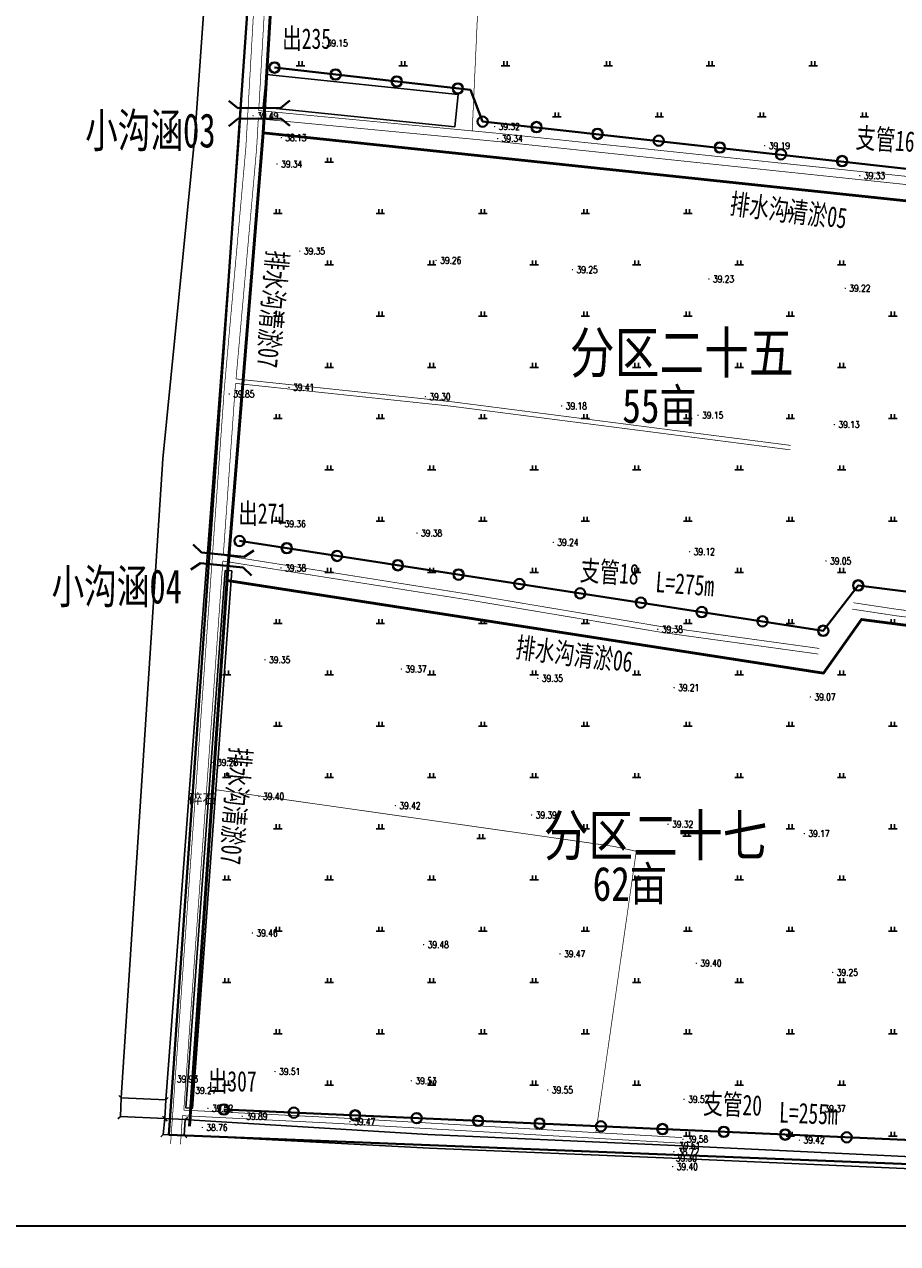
# Model space of a CAD drawing. Extents: x 464172 to 473094, y 3847158 to 3855433.
# Tile 12 of 99: x 466012 to 466268, y 3849935 to 3850291. Entities that reach past the tile are written whole.
import ezdxf
from ezdxf.enums import TextEntityAlignment as Align

# ---------------------------------------------------------------- set-up
doc = ezdxf.new("R2010")
doc.units = 0
doc.linetypes.add('X2', pattern=[10, 8, -2])
doc.layers.get('0').update_dxf_attribs({"linetype": 'CONTINUOUS'})
doc.layers.add('ASSIST', color=7, linetype='CONTINUOUS', plot=False)
for name, color, linetype in [('DLSS', 4, 'CONTINUOUS'), ('DMTZ', 3, 'CONTINUOUS'), ('GCD', 9, 'CONTINUOUS'), ('JMD', 6, 'CONTINUOUS'), ('SXSS', 5, 'CONTINUOUS'), ('ZBTZ', 8, 'CONTINUOUS'), ('排水沟', 5, 'CONTINUOUS')]:
    doc.layers.add(name, color=color, linetype=linetype)
doc.layers.add('出水口', color=3, linetype='CONTINUOUS', lineweight=30)
doc.layers.add('支管', color=3, linetype='CONTINUOUS', lineweight=30)
doc.styles.add('HZ', font='rs.shx', dxfattribs={"width": 0.8, "bigfont": 'hztxt.shx'})
doc.styles.get("Standard").update_dxf_attribs({"font": 'rs.shx', "bigfont": 'hztxt.shx'})
doc.styles.add('黑体', font='simhei.ttf')
doc.linetypes.add('10411', pattern='A,2,[150,AAA.SHX,S=1,R=0,X=0,Y=1],2,[151,AAA.SHX,S=1,R=0,X=0,Y=3],1e-11', length=4)
doc.linetypes.add('10421', pattern='A,2,[150,AAA.SHX,S=0.5,R=0,X=0,Y=0.5],1e-11', length=2)
doc.linetypes.add('712B', pattern='A,4,-1,4,-1,4,-1,[167,AAA.SHX,S=0.5,R=0,X=0,Y=0],8,[168,AAA.SHX,S=0.5,R=0,X=0,Y=0],-1', length=24)

# ---------------------------------------------------------------- blocks, each defined once
blk = doc.blocks.new('GC200')
at = {"linetype": 'Continuous', "const_width": 0.2, "flags": 128}
blk.add_lwpolyline([(-0.1, 0, 1), (0.1, 0, 1)], format="xyb", close=True, dxfattribs=at)
blk = doc.blocks.new('gc119')
for p, q in [((-1.25, 0), (1.25, 0)), ((-0.5, 1.3), (-0.5, 0)), ((0.5, 1.3), (0.5, 0))]:
    blk.add_line(p, q)
blk = doc.blocks.new('1243124123')
at = {"layer": 'ASSIST', "color": 8, "linetype": 'Continuous', "flags": 128}
for points in [[(59.67, -1150.16), (46.63, -1149.59), (46.87, -1144.14), (59.91, -1144.71)], [(59.67, -1150.16), (65.65, -1150.47), (65.36, -1155.03), (59.21, -1154.82)]]:
    blk.add_lwpolyline(points, close=True, dxfattribs=at)
at = {"layer": 'DLSS', "color": 8, "linetype": 'Continuous'}
for p, q in [((46.87, -1144.14), (46.19, -1143.4)), ((59.91, -1144.71), (60.65, -1144.04)), ((46.63, -1149.59), (45.89, -1150.26)), ((59.67, -1150.16), (59, -1149.42)), ((59.67, -1150.16), (60.35, -1150.9)), ((65.65, -1150.47), (66.39, -1149.8)), ((59.21, -1154.82), (58.48, -1155.5)), ((65.36, -1155.03), (66.05, -1155.76))]:
    blk.add_line(p, q, dxfattribs=at)
at = {"layer": 'DLSS', "color": 8, "linetype": 'X2', "const_width": 0.2, "flags": 128}
for points in [[(61.33, -1157.61), (77.06, -936.6), (83.37, -865.99), (92.48, -705.64), (93.41, -696.15), (105.6, -508.68), (113.49, -388.89), (118.87, -299.91)], [(80.49, -933.73), (143.65, -940.41), (242.85, -953.18)], [(65.21, -1147.69), (109.32, -1149.88), (211.04, -1155.72)]]:
    blk.add_lwpolyline(points, dxfattribs=at)
at = {"layer": 'DLSS', "color": 8, "linetype": 'Continuous', "const_width": 0.2, "flags": 128}
for points in [[(96.14, -700.09), (95.58, -705.78), (87.14, -855.2)], [(87.01, -857.59), (86.52, -866.27), (80.49, -933.73)], [(76.76, -985.34), (80.21, -936.85), (80.38, -935.03)], [(80.38, -935.03), (143.5, -941.71), (242.69, -954.47)], [(65.21, -1147.69), (76.64, -987.01)], [(64.8, -1149.31), (64.23, -1157.7)], [(64.8, -1149.31), (109.23, -1151.53), (210.95, -1157.37)]]:
    blk.add_lwpolyline(points, dxfattribs=at)
at = {"layer": 'DLSS', "color": 8, "linetype": 'X2', "const_width": 0.2, "flags": 128}
for points, elevation in [([(87.14, -855.2), (157.28, -861.88), (422.68, -889.82), (553.34, -904.58), (578.1, -914.16), (645.97, -932.24), (681.32, -941.65), (702.55, -947.83), (703.7, -947.51), (704.52, -947.04), (705.12, -946.05), (725.38, -793.32), (732.4, -755.1), (734.33, -745.95)], 39.49), ([(76.76, -985.34), (149.16, -996.81), (205.47, -1006.28), (251.18, -1012.59)], 39.38), ([(332.72, -1008.38), (274.14, -1001.17), (261.15, -999.21)], 39.32)]:
    blk.add_lwpolyline(points, dxfattribs=dict(at, elevation=elevation))
at = {"layer": 'DLSS', "color": 8, "linetype": 'Continuous', "const_width": 0.2, "flags": 128}
for points, elevation in [([(87.01, -857.59), (157.05, -864.26), (345.19, -884.06)], 39.49), ([(76.64, -987.01), (148.89, -998.45), (205.22, -1007.92), (250.95, -1014.24)], 39.38), ([(687.85, -1071.97), (687.5, -1071.93), (672.86, -1068.59), (625.39, -1057.41), (564.61, -1044.06), (537.15, -1036.2), (535.32, -1035.8), (532.89, -1035.56), (507.64, -1033.74), (501.51, -1032.89), (486.63, -1029.98), (481.69, -1029.11), (477.81, -1028.71), (465.66, -1028.07), (460.47, -1027.49), (442.77, -1023.84), (273.88, -1003.06), (260.86, -1001.09)], 39.32)]:
    blk.add_lwpolyline(points, dxfattribs=dict(at, elevation=elevation))
at = {"layer": 'DLSS', "color": 8, "linetype": 'Continuous'}
for points in [[(46.87, -1144.14), (59.91, -1144.71)], [(59.67, -1150.16), (46.63, -1149.59)], [(59.67, -1150.16), (65.65, -1150.47)], [(65.36, -1155.03), (59.21, -1154.82)]]:
    blk.add_lwpolyline(points, dxfattribs=at)
at = {"layer": 'DMTZ', "color": 8, "linetype": '10411', "flags": 128}
for points in [[(115.88, -121.01), (115.88, -121.01), (90.44, -508.28), (81.7, -695.1), (80.63, -704.33), (78.18, -725.44), (68.48, -862.65), (59.11, -957.06), (46.87, -1144.14)], [(59.91, -1144.71), (81.35, -864.1), (91.19, -713.1)]]:
    blk.add_lwpolyline(points, dxfattribs=at)
at = {"layer": 'DMTZ', "color": 8, "linetype": '10421', "elevation": 39.49, "flags": 128}
blk.add_lwpolyline([(91.62, -864.74, 0, 0, 0), (168.81, -872.33, 0, 0, 0), (322.31, -890.42, 0, 0, 0), (341.41, -892.56, 0, 0, 0), (343.38, -891.67, 0, 0, 0), (343.84, -890.12, 0, 0, 0), (344.29, -887.38, 0, 0, 0), (344.26, -885.24, 0, 0, 0), (157.03, -865.44, 0, 0, 0), (92.05, -859.39, 0, 0, 0), (91.42, -860.39, 0, 0, 0), (90.79, -862.31, 0, 0, 0), (90.73, -863.63, 0, 0, 0), (91.04, -864.68, 0.00000204, 0.00000204, 0), (91.62, -864.74, 0.00000204, 0.00000204, 0)], format="xyseb", dxfattribs=at)
at = {"layer": 'JMD', "color": 8, "linetype": 'Continuous', "flags": 128}
blk.add_lwpolyline([(88.4, -854.21), (144.52, -860), (145.51, -850.45), (89.38, -844.65)], close=True, dxfattribs=at)
at = {"layer": 'SXSS', "color": 8, "linetype": 'Continuous', "flags": 128}
blk.add_lwpolyline([(77.28, -989.79), (65.78, -1147), (67.74, -1147.14), (79.24, -989.93)], close=True, dxfattribs=at)
for points, elevation in [([(65.65, -1150.47), (68.27, -1150.66), (136.59, -1154.8), (208.96, -1158.08), (390.58, -1166.71), (458.93, -1169.41), (541.61, -1173.29), (703.05, -1180.34), (758.2, -1183.05)], 40.05), ([(65.36, -1155.03), (137.12, -1158.78), (208.02, -1161.75), (389.99, -1169.81), (541.43, -1176.82), (697.45, -1183.64), (758.2, -1186.75)], 39.2)]:
    blk.add_lwpolyline(points, dxfattribs=dict(at, elevation=elevation))
at = {"layer": 'ZBTZ', "color": 8, "linetype": 'Continuous', "const_width": 0.2, "flags": 128}
for points, elevation in [([(149.62, -861.15), (156.28, -714.69)], 39.49), ([(197.63, -1071.93), (191.04, -1070.51), (74.56, -1053.93)], 40.05)]:
    blk.add_lwpolyline(points, dxfattribs=dict(at, elevation=elevation))
blk.add_lwpolyline([(185.82, -1154.27), (197.63, -1071.93)], dxfattribs=at)
at = {"layer": 'GCD', "color": 8, "linetype": 'Continuous'}
ref = blk.add_blockref('GC200', (105.83, -835.47, 39.15), dxfattribs=at)
ref.add_attrib('height', '39.15', dxfattribs={"linetype": 'Continuous', "height": 2, "style": 'HZ', "width": 0.8}).set_placement((107.03, -835.47), align=Align.MIDDLE_LEFT)
ref = blk.add_blockref('GC200', (85.49, -856.73, 39.49), dxfattribs=at)
ref.add_attrib('height', '39.49', dxfattribs={"linetype": 'Continuous', "height": 2, "style": 'HZ', "width": 0.8}).set_placement((86.69, -856.73), align=Align.MIDDLE_LEFT)
ref = blk.add_blockref('GC200', (156.16, -859.88, 39.32), dxfattribs=at)
ref.add_attrib('height', '39.32', dxfattribs={"linetype": 'Continuous', "height": 2, "style": 'HZ', "width": 0.8}).set_placement((157.36, -859.88), align=Align.MIDDLE_LEFT)
ref = blk.add_blockref('GC200', (93.72, -863.15, 38.13), dxfattribs=at)
ref.add_attrib('height', '38.13', dxfattribs={"linetype": 'Continuous', "height": 2, "style": 'HZ', "width": 0.8}).set_placement((94.92, -863.15), align=Align.MIDDLE_LEFT)
ref = blk.add_blockref('GC200', (157.05, -863.38, 39.34), dxfattribs=at)
ref.add_attrib('height', '39.34', dxfattribs={"linetype": 'Continuous', "height": 2, "style": 'HZ', "width": 0.8}).set_placement((158.25, -863.38), align=Align.MIDDLE_LEFT)
ref = blk.add_blockref('GC200', (235.25, -865.5, 39.19), dxfattribs=at)
ref.add_attrib('height', '39.19', dxfattribs={"linetype": 'Continuous', "height": 2, "style": 'HZ', "width": 0.8}).set_placement((236.45, -865.5), align=Align.MIDDLE_LEFT)
ref = blk.add_blockref('GC200', (92.5, -870.86, 39.34), dxfattribs=at)
ref.add_attrib('height', '39.34', dxfattribs={"linetype": 'Continuous', "height": 2, "style": 'HZ', "width": 0.8}).set_placement((93.7, -870.86), align=Align.MIDDLE_LEFT)
ref = blk.add_blockref('GC200', (263.06, -874.24, 39.33), dxfattribs=at)
ref.add_attrib('height', '39.33', dxfattribs={"linetype": 'Continuous', "height": 2, "style": 'HZ', "width": 0.8}).set_placement((264.26, -874.24), align=Align.MIDDLE_LEFT)
ref = blk.add_blockref('GC200', (99.16, -896.33, 39.35), dxfattribs=at)
ref.add_attrib('height', '39.35', dxfattribs={"linetype": 'Continuous', "height": 2, "style": 'HZ', "width": 0.8}).set_placement((100.36, -896.33), align=Align.MIDDLE_LEFT)
ref = blk.add_blockref('GC200', (139.06, -899.05, 39.26), dxfattribs=at)
ref.add_attrib('height', '39.26', dxfattribs={"linetype": 'Continuous', "height": 2, "style": 'HZ', "width": 0.8}).set_placement((140.26, -899.05), align=Align.MIDDLE_LEFT)
ref = blk.add_blockref('GC200', (178.97, -901.76, 39.25), dxfattribs=at)
ref.add_attrib('height', '39.25', dxfattribs={"linetype": 'Continuous', "height": 2, "style": 'HZ', "width": 0.8}).set_placement((180.17, -901.76), align=Align.MIDDLE_LEFT)
ref = blk.add_blockref('GC200', (218.88, -904.48, 39.23), dxfattribs=at)
ref.add_attrib('height', '39.23', dxfattribs={"linetype": 'Continuous', "height": 2, "style": 'HZ', "width": 0.8}).set_placement((220.08, -904.48), align=Align.MIDDLE_LEFT)
ref = blk.add_blockref('GC200', (258.79, -907.19, 39.22), dxfattribs=at)
ref.add_attrib('height', '39.22', dxfattribs={"linetype": 'Continuous', "height": 2, "style": 'HZ', "width": 0.8}).set_placement((259.99, -907.19), align=Align.MIDDLE_LEFT)
ref = blk.add_blockref('GC200', (78.5, -938.14, 39.85), dxfattribs=at)
ref.add_attrib('height', '39.85', dxfattribs={"linetype": 'Continuous', "height": 2, "style": 'HZ', "width": 0.8}).set_placement((79.7, -938.14), align=Align.MIDDLE_LEFT)
ref = blk.add_blockref('GC200', (95.99, -936.21, 39.41), dxfattribs=at)
ref.add_attrib('height', '39.41', dxfattribs={"linetype": 'Continuous', "height": 2, "style": 'HZ', "width": 0.8}).set_placement((97.19, -936.21), align=Align.MIDDLE_LEFT)
ref = blk.add_blockref('GC200', (135.9, -938.92, 39.3), dxfattribs=at)
ref.add_attrib('height', '39.30', dxfattribs={"linetype": 'Continuous', "height": 2, "style": 'HZ', "width": 0.8}).set_placement((137.1, -938.92), align=Align.MIDDLE_LEFT)
ref = blk.add_blockref('GC200', (175.81, -941.64, 39.18), dxfattribs=at)
ref.add_attrib('height', '39.18', dxfattribs={"linetype": 'Continuous', "height": 2, "style": 'HZ', "width": 0.8}).set_placement((177.01, -941.64), align=Align.MIDDLE_LEFT)
ref = blk.add_blockref('GC200', (215.71, -944.35, 39.15), dxfattribs=at)
ref.add_attrib('height', '39.15', dxfattribs={"linetype": 'Continuous', "height": 2, "style": 'HZ', "width": 0.8}).set_placement((216.91, -944.35), align=Align.MIDDLE_LEFT)
ref = blk.add_blockref('GC200', (255.62, -947.07, 39.13), dxfattribs=at)
ref.add_attrib('height', '39.13', dxfattribs={"linetype": 'Continuous', "height": 2, "style": 'HZ', "width": 0.8}).set_placement((256.82, -947.07), align=Align.MIDDLE_LEFT)
ref = blk.add_blockref('GC200', (93.53, -976.13, 39.36), dxfattribs=at)
ref.add_attrib('height', '39.36', dxfattribs={"linetype": 'Continuous', "height": 2, "style": 'HZ', "width": 0.8}).set_placement((94.73, -976.13), align=Align.MIDDLE_LEFT)
ref = blk.add_blockref('GC200', (133.44, -978.85, 39.38), dxfattribs=at)
ref.add_attrib('height', '39.38', dxfattribs={"linetype": 'Continuous', "height": 2, "style": 'HZ', "width": 0.8}).set_placement((134.64, -978.85), align=Align.MIDDLE_LEFT)
ref = blk.add_blockref('GC200', (173.34, -981.56, 39.24), dxfattribs=at)
ref.add_attrib('height', '39.24', dxfattribs={"linetype": 'Continuous', "height": 2, "style": 'HZ', "width": 0.8}).set_placement((174.54, -981.56), align=Align.MIDDLE_LEFT)
ref = blk.add_blockref('GC200', (213.25, -984.28, 39.12), dxfattribs=at)
ref.add_attrib('height', '39.12', dxfattribs={"linetype": 'Continuous', "height": 2, "style": 'HZ', "width": 0.8}).set_placement((214.45, -984.28), align=Align.MIDDLE_LEFT)
ref = blk.add_blockref('GC200', (93.65, -989.03, 39.38), dxfattribs=at)
ref.add_attrib('height', '39.38', dxfattribs={"linetype": 'Continuous', "height": 2, "style": 'HZ', "width": 0.8}).set_placement((94.85, -989.03), align=Align.MIDDLE_LEFT)
ref = blk.add_blockref('GC200', (253.16, -986.99, 39.05), dxfattribs=at)
ref.add_attrib('height', '39.05', dxfattribs={"linetype": 'Continuous', "height": 2, "style": 'HZ', "width": 0.8}).set_placement((254.36, -986.99), align=Align.MIDDLE_LEFT)
ref = blk.add_blockref('GC200', (203.92, -1007, 39.38), dxfattribs=at)
ref.add_attrib('height', '39.38', dxfattribs={"linetype": 'Continuous', "height": 2, "style": 'HZ', "width": 0.8}).set_placement((205.12, -1007), align=Align.MIDDLE_LEFT)
ref = blk.add_blockref('GC200', (88.98, -1015.92, 39.35), dxfattribs=at)
ref.add_attrib('height', '39.35', dxfattribs={"linetype": 'Continuous', "height": 2, "style": 'HZ', "width": 0.8}).set_placement((90.18, -1015.92), align=Align.MIDDLE_LEFT)
ref = blk.add_blockref('GC200', (128.89, -1018.63, 39.37), dxfattribs=at)
ref.add_attrib('height', '39.37', dxfattribs={"linetype": 'Continuous', "height": 2, "style": 'HZ', "width": 0.8}).set_placement((130.09, -1018.63), align=Align.MIDDLE_LEFT)
ref = blk.add_blockref('GC200', (168.8, -1021.35, 39.35), dxfattribs=at)
ref.add_attrib('height', '39.35', dxfattribs={"linetype": 'Continuous', "height": 2, "style": 'HZ', "width": 0.8}).set_placement((170, -1021.35), align=Align.MIDDLE_LEFT)
ref = blk.add_blockref('GC200', (208.7, -1024.06, 39.21), dxfattribs=at)
ref.add_attrib('height', '39.21', dxfattribs={"linetype": 'Continuous', "height": 2, "style": 'HZ', "width": 0.8}).set_placement((209.9, -1024.06), align=Align.MIDDLE_LEFT)
ref = blk.add_blockref('GC200', (248.61, -1026.78, 39.07), dxfattribs=at)
ref.add_attrib('height', '39.07', dxfattribs={"linetype": 'Continuous', "height": 2, "style": 'HZ', "width": 0.8}).set_placement((249.81, -1026.78), align=Align.MIDDLE_LEFT)
ref = blk.add_blockref('GC200', (73.72, -1045.95, 39.28), dxfattribs=at)
ref.add_attrib('height', '39.28', dxfattribs={"linetype": 'Continuous', "height": 2, "style": 'HZ', "width": 0.8}).set_placement((74.92, -1045.95), align=Align.MIDDLE_LEFT)
ref = blk.add_blockref('GC200', (87.2, -1055.89, 39.4), dxfattribs=at)
ref.add_attrib('height', '39.40', dxfattribs={"linetype": 'Continuous', "height": 2, "style": 'HZ', "width": 0.8}).set_placement((88.4, -1055.89), align=Align.MIDDLE_LEFT)
ref = blk.add_blockref('GC200', (127.11, -1058.6, 39.42), dxfattribs=at)
ref.add_attrib('height', '39.42', dxfattribs={"linetype": 'Continuous', "height": 2, "style": 'HZ', "width": 0.8}).set_placement((128.31, -1058.6), align=Align.MIDDLE_LEFT)
ref = blk.add_blockref('GC200', (167.01, -1061.32, 39.39), dxfattribs=at)
ref.add_attrib('height', '39.39', dxfattribs={"linetype": 'Continuous', "height": 2, "style": 'HZ', "width": 0.8}).set_placement((168.21, -1061.32), align=Align.MIDDLE_LEFT)
ref = blk.add_blockref('GC200', (206.92, -1064.03, 39.32), dxfattribs=at)
ref.add_attrib('height', '39.32', dxfattribs={"linetype": 'Continuous', "height": 2, "style": 'HZ', "width": 0.8}).set_placement((208.12, -1064.03), align=Align.MIDDLE_LEFT)
ref = blk.add_blockref('GC200', (246.83, -1066.75, 39.17), dxfattribs=at)
ref.add_attrib('height', '39.17', dxfattribs={"linetype": 'Continuous', "height": 2, "style": 'HZ', "width": 0.8}).set_placement((248.03, -1066.75), align=Align.MIDDLE_LEFT)
ref = blk.add_blockref('GC200', (85.29, -1095.85, 39.46), dxfattribs=at)
ref.add_attrib('height', '39.46', dxfattribs={"linetype": 'Continuous', "height": 2, "style": 'HZ', "width": 0.8}).set_placement((86.49, -1095.85), align=Align.MIDDLE_LEFT)
ref = blk.add_blockref('GC200', (135.4, -1099.26, 39.48), dxfattribs=at)
ref.add_attrib('height', '39.48', dxfattribs={"linetype": 'Continuous', "height": 2, "style": 'HZ', "width": 0.8}).set_placement((136.6, -1099.26), align=Align.MIDDLE_LEFT)
ref = blk.add_blockref('GC200', (175.31, -1101.97, 39.47), dxfattribs=at)
ref.add_attrib('height', '39.47', dxfattribs={"linetype": 'Continuous', "height": 2, "style": 'HZ', "width": 0.8}).set_placement((176.51, -1101.97), align=Align.MIDDLE_LEFT)
ref = blk.add_blockref('GC200', (215.22, -1104.69, 39.4), dxfattribs=at)
ref.add_attrib('height', '39.40', dxfattribs={"linetype": 'Continuous', "height": 2, "style": 'HZ', "width": 0.8}).set_placement((216.42, -1104.69), align=Align.MIDDLE_LEFT)
ref = blk.add_blockref('GC200', (255.12, -1107.4, 39.25), dxfattribs=at)
ref.add_attrib('height', '39.25', dxfattribs={"linetype": 'Continuous', "height": 2, "style": 'HZ', "width": 0.8}).set_placement((256.32, -1107.4), align=Align.MIDDLE_LEFT)
ref = blk.add_blockref('GC200', (61.99, -1138.6, 39.93), dxfattribs=at)
ref.add_attrib('height', '39.93', dxfattribs={"linetype": 'Continuous', "height": 2, "style": 'HZ', "width": 0.8}).set_placement((63.19, -1138.6), align=Align.MIDDLE_LEFT)
ref = blk.add_blockref('GC200', (91.91, -1136.39, 39.51), dxfattribs=at)
ref.add_attrib('height', '39.51', dxfattribs={"linetype": 'Continuous', "height": 2, "style": 'HZ', "width": 0.8}).set_placement((93.11, -1136.39), align=Align.MIDDLE_LEFT)
ref = blk.add_blockref('GC200', (131.82, -1139.11, 39.53), dxfattribs=at)
ref.add_attrib('height', '39.53', dxfattribs={"linetype": 'Continuous', "height": 2, "style": 'HZ', "width": 0.8}).set_placement((133.02, -1139.11), align=Align.MIDDLE_LEFT)
ref = blk.add_blockref('GC200', (67.37, -1141.93, 39.27), dxfattribs=at)
ref.add_attrib('height', '39.27', dxfattribs={"linetype": 'Continuous', "height": 2, "style": 'HZ', "width": 0.8}).set_placement((68.57, -1141.93), align=Align.MIDDLE_LEFT)
ref = blk.add_blockref('GC200', (171.73, -1141.82, 39.55), dxfattribs=at)
ref.add_attrib('height', '39.55', dxfattribs={"linetype": 'Continuous', "height": 2, "style": 'HZ', "width": 0.8}).set_placement((172.93, -1141.82), align=Align.MIDDLE_LEFT)
ref = blk.add_blockref('GC200', (211.64, -1144.54, 39.52), dxfattribs=at)
ref.add_attrib('height', '39.52', dxfattribs={"linetype": 'Continuous', "height": 2, "style": 'HZ', "width": 0.8}).set_placement((212.84, -1144.54), align=Align.MIDDLE_LEFT)
ref = blk.add_blockref('GC200', (72.26, -1147.15, 39.52), dxfattribs=at)
ref.add_attrib('height', '39.52', dxfattribs={"linetype": 'Continuous', "height": 2, "style": 'HZ', "width": 0.8}).set_placement((73.46, -1147.15), align=Align.MIDDLE_LEFT)
ref = blk.add_blockref('GC200', (82.29, -1149.49, 39.89), dxfattribs=at)
ref.add_attrib('height', '39.89', dxfattribs={"linetype": 'Continuous', "height": 2, "style": 'HZ', "width": 0.8}).set_placement((83.49, -1149.49), align=Align.MIDDLE_LEFT)
ref = blk.add_blockref('GC200', (251.54, -1147.25, 39.37), dxfattribs=at)
ref.add_attrib('height', '39.37', dxfattribs={"linetype": 'Continuous', "height": 2, "style": 'HZ', "width": 0.8}).set_placement((252.74, -1147.25), align=Align.MIDDLE_LEFT)
ref = blk.add_blockref('GC200', (70.62, -1152.77, 38.76), dxfattribs=at)
ref.add_attrib('height', '38.76', dxfattribs={"linetype": 'Continuous', "height": 2, "style": 'HZ', "width": 0.8}).set_placement((71.82, -1152.77), align=Align.MIDDLE_LEFT)
ref = blk.add_blockref('GC200', (113.81, -1151.08, 39.47), dxfattribs=at)
ref.add_attrib('height', '39.47', dxfattribs={"linetype": 'Continuous', "height": 2, "style": 'HZ', "width": 0.8}).set_placement((115.01, -1151.08), align=Align.MIDDLE_LEFT)
ref = blk.add_blockref('GC200', (211.3, -1156.19, 39.58), dxfattribs=at)
ref.add_attrib('height', '39.58', dxfattribs={"linetype": 'Continuous', "height": 2, "style": 'HZ', "width": 0.8}).set_placement((212.5, -1156.19), align=Align.MIDDLE_LEFT)
ref = blk.add_blockref('GC200', (245.4, -1156.47, 39.42), dxfattribs=at)
ref.add_attrib('height', '39.42', dxfattribs={"linetype": 'Continuous', "height": 2, "style": 'HZ', "width": 0.8}).set_placement((246.6, -1156.47), align=Align.MIDDLE_LEFT)
ref = blk.add_blockref('GC200', (208.63, -1159.84, 38.72), dxfattribs=at)
ref.add_attrib('height', '38.72', dxfattribs={"linetype": 'Continuous', "height": 2, "style": 'HZ', "width": 0.8}).set_placement((209.83, -1159.84), align=Align.MIDDLE_LEFT)
ref = blk.add_blockref('GC200', (208.96, -1158.08, 39.61), dxfattribs=at)
ref.add_attrib('height', '39.61', dxfattribs={"linetype": 'Continuous', "height": 2, "style": 'HZ', "width": 0.8}).set_placement((210.16, -1158.08), align=Align.MIDDLE_LEFT)
ref = blk.add_blockref('GC200', (208.02, -1161.75, 39.3), dxfattribs=at)
ref.add_attrib('height', '39.30', dxfattribs={"linetype": 'Continuous', "height": 2, "style": 'HZ', "width": 0.8}).set_placement((209.22, -1161.75), align=Align.MIDDLE_LEFT)
ref = blk.add_blockref('GC200', (208.29, -1164.21, 39.4), dxfattribs=at)
ref.add_attrib('height', '39.40', dxfattribs={"linetype": 'Continuous', "height": 2, "style": 'HZ', "width": 0.8}).set_placement((209.49, -1164.21), align=Align.MIDDLE_LEFT)
at = {"layer": 'ZBTZ', "color": 8, "linetype": 'Continuous'}
for p in [(99.38, -842.08), (129.38, -842.08), (159.38, -842.08), (189.38, -842.08), (219.38, -842.08), (249.38, -842.08), (174.38, -857.08), (204.38, -857.08), (234.38, -857.08), (264.38, -857.08), (107.74, -870.34), (92.74, -885.34), (122.74, -885.34), (152.74, -885.34), (182.74, -885.34), (212.74, -885.34), (242.74, -885.34), (107.74, -900.34), (137.74, -900.34), (167.74, -900.34), (197.74, -900.34), (227.74, -900.34), (257.74, -900.34), (92.74, -915.34), (122.74, -915.34), (152.74, -915.34), (182.74, -915.34), (212.74, -915.34), (242.74, -915.34), (272.74, -915.34), (107.74, -930.34), (137.74, -930.34), (167.74, -930.34), (197.74, -930.34), (227.74, -930.34), (257.74, -930.34), (92.74, -945.34), (122.74, -945.34), (152.74, -945.34), (182.74, -945.34), (212.74, -945.34), (242.74, -945.34), (272.74, -945.34), (107.74, -960.34), (137.74, -960.34), (167.74, -960.34), (197.74, -960.34), (227.74, -960.34), (257.74, -960.34), (92.74, -975.34), (122.74, -975.34), (152.74, -975.34), (182.74, -975.34), (212.74, -975.34), (242.74, -975.34), (272.74, -975.34), (107.74, -990.34), (137.74, -990.34), (167.74, -990.34), (197.74, -990.34), (227.74, -990.34), (257.74, -990.34), (92.74, -1005.34), (122.74, -1005.34), (152.74, -1005.34), (182.74, -1005.34), (212.74, -1005.34), (242.74, -1005.34), (272.74, -1005.34), (77.74, -1020.34), (107.74, -1020.34), (137.74, -1020.34), (167.74, -1020.34), (197.74, -1020.34), (227.74, -1020.34), (257.74, -1020.34), (92.74, -1035.34), (122.74, -1035.34), (152.74, -1035.34), (182.74, -1035.34), (212.74, -1035.34), (242.74, -1035.34), (272.74, -1035.34), (77.74, -1050.34), (107.74, -1050.34), (137.74, -1050.34), (167.74, -1050.34), (197.74, -1050.34), (227.74, -1050.34), (257.74, -1050.34), (92.74, -1065.34), (122.74, -1065.34), (182.74, -1065.34), (212.49, -1067.5), (242.74, -1065.34), (272.74, -1065.34), (152.24, -1068.25), (77.74, -1080.34), (107.74, -1080.34), (137.74, -1080.34), (167.74, -1080.34), (197.74, -1080.34), (227.74, -1080.34), (257.74, -1080.34), (92.74, -1095.34), (122.74, -1095.34), (152.74, -1095.34), (182.74, -1095.34), (212.74, -1095.34), (242.74, -1095.34), (272.74, -1095.34), (77.74, -1110.34), (107.74, -1110.34), (137.74, -1110.34), (167.74, -1110.34), (197.74, -1110.34), (227.74, -1110.34), (257.74, -1110.34), (92.74, -1125.34), (122.74, -1125.34), (152.74, -1125.34), (182.74, -1125.34), (212.74, -1125.34), (242.74, -1125.34), (272.74, -1125.34), (77.74, -1140.34), (107.74, -1140.34), (137.74, -1140.34), (167.74, -1140.34), (197.74, -1140.34), (227.74, -1140.34), (257.74, -1140.34), (212.74, -1155.34), (242.74, -1155.34), (272.74, -1155.34)]:
    blk.add_blockref('gc119', p, dxfattribs=at)
at = {"layer": 'DLSS', "color": 8, "linetype": 'Continuous', "style": '黑体'}
blk.add_text('碎石', height=3, dxfattribs=at).set_placement((70.68, -1056.54), align=Align.MIDDLE)
blk = doc.blocks.new('qiao')
at = {"color": 1, "lineweight": 40, "flags": 128}
for points in [[(-10.33, 2.02), (-14.5, 5.36)], [(-10.33, 2.02), (9.66, 2.02)], [(9.66, 2.02), (13.84, 5.36)], [(-10.33, -3.01), (-14.5, -6.35)], [(-10.33, -3.01), (9.66, -3.01)], [(9.66, -3.01), (13.84, -6.35)]]:
    blk.add_lwpolyline(points, dxfattribs=at)

msp = doc.modelspace()

# ---------------------------------------------------------------- linework, layer by layer
at = {"color": 3, "lineweight": 35}
msp.add_lwpolyline([(465844.44, 3851062.33), (467432.04, 3851062.33), (467432.04, 3849939.67), (465844.44, 3849939.67)], close=True, dxfattribs=at)
at = {"color": 221, "linetype": '712B', "lineweight": 40, "ltscale": 2, "flags": 128}
msp.add_lwpolyline([(466129.69, 3851042.89), (466054.52, 3849966.47), (466700.38, 3849940.82), (466706.35, 3849997.38), (466676.56, 3850003.39), (466707.66, 3850176.21), (466704.46, 3850176.73), (466730.92, 3850374.51), (466728.05, 3850425.3), (466943.88, 3850389.9), (466942.48, 3850321.51), (467106.76, 3850296.39), (467110.13, 3850296.82), (467095.11, 3850976.92)], close=True, dxfattribs=at)
at = {"layer": '出水口', "color": 3, "lineweight": 40}
for centre in [(466085.45, 3850278.73), (466103.33, 3850276.69), (466121.22, 3850274.65), (466139.1, 3850272.6), (466146.36, 3850262.9), (466162.12, 3850261.31), (466180.01, 3850259.32), (466197.89, 3850257.33), (466215.78, 3850255.34), (466233.67, 3850253.35), (466251.56, 3850251.36), (466075.23, 3850140.2), (466089.02, 3850138.09), (466103.74, 3850135.83), (466121.53, 3850133.09), (466139.32, 3850130.35), (466157.11, 3850127.61), (466256.3, 3850127.18), (466174.9, 3850124.88), (466192.69, 3850122.14), (466210.48, 3850119.4), (466228.27, 3850116.67), (466246.06, 3850113.93), (466070.64, 3849973.83), (466091.07, 3849972.92), (466109.06, 3849972.11), (466109.06, 3849972.11), (466127.04, 3849971.31), (466145.02, 3849970.51), (466145.02, 3849970.51), (466163, 3849969.71), (466180.99, 3849968.91), (466180.99, 3849968.91), (466198.97, 3849968.11), (466216.95, 3849967.31), (466216.95, 3849967.31), (466234.93, 3849966.5), (466252.91, 3849965.7), (466252.91, 3849965.7)]:
    msp.add_circle(centre, 1.5, dxfattribs=at)
at = {"layer": '排水沟', "linetype": 'Continuous', "lineweight": 50, "flags": 128}
for points in [[(466119.03, 3850824.93), (466103.85, 3850602.64), (466091.44, 3850414.04), (466082.11, 3850259.65), (466071.79, 3850131.9), (466060.52, 3849968.91)], [(466700.38, 3850165.61), (466545.42, 3850208.41), (466318.26, 3850234.64), (466082.11, 3850259.65)], [(466071.57, 3850128.67), (466246.15, 3850101.56), (466257.25, 3850117.23), (466530.79, 3850081.88), (466679.32, 3850046.91)]]:
    msp.add_lwpolyline(points, dxfattribs=at)
at = {"layer": '支管', "color": 3, "lineweight": 40, "flags": 128}
for points in [[(466085.49, 3850278.73), (466142.77, 3850272.18), (466146.36, 3850262.9), (466349.9, 3850240.26)], [(466075.23, 3850140.2), (466246.06, 3850113.93), (466256.3, 3850127.18), (466334.56, 3850117.29)], [(466070.64, 3849973.83), (466315.85, 3849962.9)]]:
    msp.add_lwpolyline(points, dxfattribs=at)

# ---------------------------------------------------------------- block references
at = {"linetype": 'Continuous'}
msp.add_blockref('1243124123', (465993.69, 3851121.34), dxfattribs=at)
at = {"color": 3, "lineweight": -3, "zscale": 0.6300000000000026}
for p, xscale, yscale, rotation in [((466081.22, 3850265.64, 39.49), 0.6300000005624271, 0.6300000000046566, 0.3024787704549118), ((466070.4, 3850134.91, 39.38), 0.6300000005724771, 0.6300000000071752, 354.3171414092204)]:
    msp.add_blockref('qiao', p, dxfattribs=dict(at, xscale=xscale, yscale=yscale, rotation=rotation))

# ---------------------------------------------------------------- texts
at = {"color": 3, "lineweight": 40, "char_height": 6, "width": 34.7286, "attachment_point": 1}
for s, insert in [('{\\fSimHei|b0|i0|c134|p2;\\W0.7;出235}', (466087.68, 3850290.2)), ('{\\fSimHei|b0|i0|c134|p2;\\W0.7;出271}', (466074.81, 3850151.24)), ('{\\fSimHei|b0|i0|c134|p2;\\W0.7;出307}', (466065.92, 3849985.1))]:
    msp.add_mtext(s, dxfattribs=dict(at, insert=insert))
at = {"color": 1, "linetype": 'Continuous', "lineweight": 50, "attachment_point": 1}
for s, insert, char_height in [('{\\fSimHei|b0|i0|c134|p2;\\W0.7;小沟涵03}', (466030.02, 3850265.34), 10), ('{\\fSimSun|b0|i0|c134|p2;\\W0.8;分区二十五}', (466171.9, 3850201.31), 12), ('{\\fSimSun|b0|i0|c134|p2;\\W0.8;55亩}', (466187.23, 3850184.75), 10), ('{\\fSimHei|b0|i0|c134|p2;\\W0.7;小沟涵04}', (466020.19, 3850131.9), 10), ('{\\fSimSun|b0|i0|c134|p2;\\W0.8;分区二十七}', (466164.24, 3850060.03), 12), ('{\\fSimSun|b0|i0|c134|p2;\\W0.8;62亩}', (466178.56, 3850044.88), 10)]:
    msp.add_mtext(s, dxfattribs=dict(at, insert=insert, char_height=char_height))
at = {"color": 3, "lineweight": 40, "char_height": 6, "width": 34.7286, "attachment_point": 1}
for s, insert, rotation in [('{\\fSimHei|b0|i0|c134|p2;\\W0.7;支管16}', (466255.92, 3850261.28), 355.7301), ('{\\fSimHei|b0|i0|c134|p2;\\W0.7;支管18}', (466175.19, 3850134.67), 355.7301), ('{\\fSimHei|b0|i0|c134|p2;\\W0.7;L=275m}', (466197.25, 3850131.25), 355.7301), ('{\\fSimHei|b0|i0|c134|p2;\\W0.7;支管20}', (466211.09, 3849978.61), 357.915), ('{\\fSimHei|b0|i0|c134|p2;\\W0.7;L=255m}', (466233.27, 3849976.02), 357.915)]:
    msp.add_mtext(s, dxfattribs=dict(at, insert=insert, rotation=rotation))
at = {"layer": '排水沟', "linetype": 'Continuous', "lineweight": 50, "char_height": 6, "width": 74.094, "attachment_point": 1}
for s, insert, rotation in [('{\\fSimHei|b0|i0|c134|p2;\\W0.7;排水沟清淤05}', (466219.25, 3850241.98), 352.5643), ('{\\fSimHei|b0|i0|c134|p2;\\W0.7;排水沟清淤07}', (466089.36, 3850224.88), 264.9083), ('{\\fSimHei|b0|i0|c134|p2;\\W0.7;排水沟清淤06}', (466156.55, 3850112.18), 352.5643), ('{\\fSimHei|b0|i0|c134|p2;\\W0.7;排水沟清淤07}', (466078.57, 3850079.51), 264.9083)]:
    msp.add_mtext(s, dxfattribs=dict(at, insert=insert, rotation=rotation))

doc.saveas('drawing.dxf')
